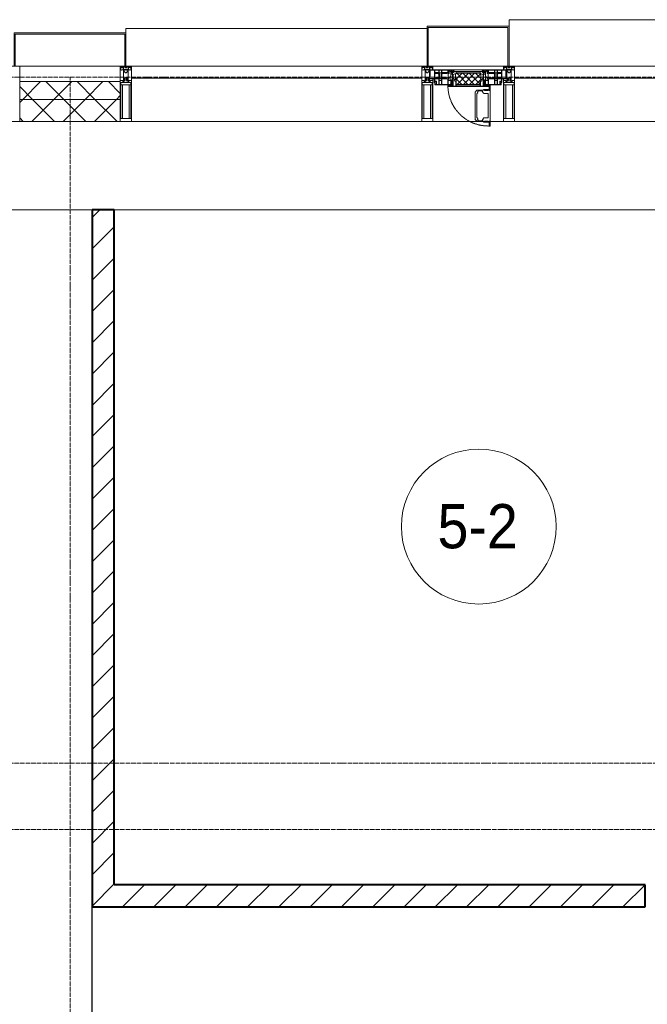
# Model space of a CAD drawing. Header units: millimetres. Extents: x 5617 to 109543, y 7718 to 202726.
# Tile 29 of 84: x 32986 to 35824, y 28910 to 33360. Entities that reach past the tile are written whole.
import ezdxf

# ---------------------------------------------------------------- set-up
doc = ezdxf.new("R2010")
doc.units = ezdxf.units.MM
for name, pattern in [('-D1-02х01', [3, 2, -1]), ('ADSK_Линия сетки', [25, 20, -2.5, 0, -2.5]), ('Линия сетки', [25, 20, -2.5, 0, -2.5])]:
    doc.linetypes.add(name, pattern=pattern)
for name, color, linetype, lineweight in [('Импосты витража', 7, 'Continuous', 18), ('Колонны', 7, 'Continuous', 18), ('Марки помещений', 7, 'Continuous', 20), ('Окна', 7, 'Continuous', 18), ('Оси', 7, 'Continuous', 9), ('Панели витража', 7, 'Continuous', 18), ('Перекрытия', 7, 'Continuous', 18), ('Стены', 7, 'Continuous', 18), ('Стены разрез', 7, 'Continuous', 40), ('Стены штриховка', 7, 'Continuous', 40), ('Элементы узлов', 7, 'Continuous', 18)]:
    doc.layers.add(name, color=color, linetype=linetype, lineweight=lineweight)
doc.styles.add('Arial_3', font='arial.ttf', dxfattribs={"width": 0.9, "height": 200})
pattern_1 = [(45, (0, 0), (-70.71068, 70.71068), [])]
pattern_2 = [(45, (0, 0), (-70.71068, 70.71068), []), (135, (0, 0), (-70.71068, -70.71068), [])]

# ---------------------------------------------------------------- blocks, each defined once
blk = doc.blocks.new('135_SLK_K4_AR_rvt-1-МКСС_К4_L16_54_900_')
at = {"layer": 'Стены разрез', "lineweight": 9, "true_color": 0xaaaaaa}
h = blk.add_hatch(dxfattribs=at)
h.set_pattern_fill('FP_3', color=253, style=0, pattern_type=2)
h.set_pattern_definition(pattern_1)
h.paths.add_polyline_path([(104550, 29350), (104550, 32500), (104450, 32500), (104450, 29350)])
h = blk.add_hatch(dxfattribs=at)
h.set_pattern_fill('FP_3', color=253, style=0, pattern_type=2)
h.set_pattern_definition(pattern_1)
h.paths.add_polyline_path([(111350, 29350), (111350, 29450), (109050, 29450), (109050, 29350), (110717.9, 29350)])
h.paths.add_polyline_path([(107850, 29350), (108150, 29350), (108150, 29450), (107850, 29450)])
h.paths.add_polyline_path([(106950, 29350), (106950, 29450), (104550, 29450), (104550, 29350), (105900.9, 29350)])
at = {"layer": 'Перекрытия', "color": 253, "true_color": 0xaaaaaa}
for p, q in [((104450, 32500), (100749.8, 32500)), ((107950, 32500), (104550, 32500))]:
    blk.add_line(p, q, dxfattribs=at)
at = {"layer": 'Стены', "color": 253, "true_color": 0xaaaaaa}
for p, q in [((104449.2, 28300.4), (104449.2, 29650)), ((104450, 29650), (104449.2, 29650)), ((104450, 29350), (104450, 28350))]:
    blk.add_line(p, q, dxfattribs=at)
at = {"layer": 'Стены разрез', "color": 253, "true_color": 0xaaaaaa}
for p, q in [((104550, 32500), (104450, 32500)), ((104450, 32500), (104450, 29350)), ((104550, 29450), (104550, 32500)), ((106950, 29450), (104550, 29450)), ((106950, 29350), (106950, 29450)), ((104450, 29350), (104550, 29350)), ((104550, 29350), (106950, 29350))]:
    blk.add_line(p, q, dxfattribs=at)
blk = doc.blocks.new('System Panel - A_PAN_Glass-7513417-МКСС_К4_L16_54_900_')
at = {"layer": 'Панели витража', "color": 253, "lineweight": 5, "true_color": 0xaaaaaa}
for p, q in [((656.25, 0), (-656.25, 0)), ((-656.25, 0), (-656.25, -55)), ((656.25, -55), (656.25, 0)), ((-656.25, -55), (656.25, -55))]:
    blk.add_line(p, q, dxfattribs=at)
blk = doc.blocks.new('A_PAN_Створка - 383мм-7512614-МКСС_К4_L16_54_900_')
at = {"layer": 'Панели витража', "lineweight": 5}
h = blk.add_hatch(dxfattribs=at)
h.set_pattern_fill('FP_9', color=256, style=0, pattern_type=2)
h.set_pattern_definition([(45, (-106150, -33150), (-14.1421356, 14.1421356), []), (135, (-106150, -33150), (-14.1421356, -14.1421356), [])])
h.paths.add_polyline_path([(53.6, -82.7), (54.6, -81.8), (54.6, -63.4), (57.2, -60.8), (57.2, -36.4), (54.9, -34.1), (54.5, -31.8), (-54.5, -31.8), (-54.9, -34.1), (-57.2, -36.4), (-57.2, -60.8), (-54.6, -63.4), (-53.6, -82.7), (52, -82.7)])
at = {"layer": 'Окна', "lineweight": 5}
for p, q in [((-67.9, -17), (-171, -17)), ((-171, -17), (-171, -57)), ((-78, -84), (-78, -23.5)), ((-78, -23.5), (-67.9, -23.5)), ((-61.4, -23.5), (-70, -32.1)), ((-70, -32.1), (-70, -62.5)), ((67.9, -17), (-67.9, -17)), ((-61.4, -23.5), (-67.9, -17)), ((-67.9, -17), (-67.9, -23.5)), ((-67.9, -17), (67.9, -17)), ((-67.9, -23.5), (-64.6, -26.8)), ((-64.6, -26.8), (-61.4, -23.5)), ((61.4, -23.5), (-61.4, -23.5)), ((67.9, -17), (61.4, -23.5)), ((70, -32.1), (61.4, -23.5)), ((61.4, -23.5), (64.6, -26.8)), ((64.6, -26.8), (67.9, -23.5)), ((67.9, -23.5), (67.9, -17)), ((171, -17), (67.9, -17)), ((67.9, -23.5), (78, -23.5)), ((70, -62.5), (70, -32.1)), ((78, -23.5), (78, -84)), ((171, -57), (171, -17)), ((-171, -57), (-156, -57)), ((-153, -60), (-153, -73.5)), ((-153, -73.5), (-150, -73.5)), ((-150, -73.5), (-150, -84)), ((-150, -84), (-78, -84)), ((-73.9, -87.5), (-91.5, -87.5)), ((-91.5, -87.5), (-91.5, -92)), ((-78, -84), (-73.9, -84)), ((-70, -62.5), (-73.9, -62.5)), ((-73.9, -62.5), (-73.9, -87.5)), ((73.9, -62.5), (70, -62.5)), ((73.9, -87.5), (73.9, -62.5)), ((73.9, -84), (78, -84)), ((91.5, -87.5), (73.9, -87.5)), ((78, -84), (150, -84)), ((91.5, -92), (91.5, -87.5)), ((95.1, -87.5), (95.1, -105.1)), ((99.6, -87.5), (95.1, -87.5)), ((99.6, -270.5), (99.6, -87.5)), ((150, -84), (150, -73.5)), ((150, -73.5), (153, -73.5)), ((153, -73.5), (153, -60)), ((156, -57), (171, -57)), ((-91.5, -92), (91.5, -92)), ((39.7, -109), (31.1, -117.6)), ((31.1, -117.6), (31.1, -240.4)), ((41.4, -123.8), (39.1, -124.2)), ((39.1, -179), (39.1, -124.2)), ((70.1, -109), (39.7, -109)), ((41.4, -123.8), (43.5, -121.7)), ((45, -113.3), (42.3, -118.2)), ((42.3, -118.2), (43.5, -121.7)), ((45.9, -111.2), (45, -113.3)), ((63.3, -111.2), (45.9, -111.2)), ((64.1, -113), (63.3, -111.2)), ((64.1, -113), (66.7, -117)), ((66.7, -117), (68.6, -118.3)), ((68.6, -118.3), (68.6, -121.6)), ((68.6, -121.6), (71.1, -124.1)), ((70.1, -105.1), (70.1, -109)), ((95.1, -105.1), (70.1, -105.1)), ((71.1, -124.1), (89.5, -124.1)), ((74.1, -109.6), (74.1, -105.1)), ((89.1, -109.6), (74.1, -109.6)), ((89.1, -105.1), (89.1, -109.6)), ((89.5, -124.1), (90.6, -125.2)), ((90.6, -125.2), (90.6, -232.8)), ((93.1, -109.6), (93.1, -105.1)), ((97.9, -109.6), (93.1, -109.6)), ((97.9, -95.6), (95.1, -95.6)), ((97.9, -95.6), (97.9, -109.6)), ((39.1, -179), (39.1, -233.8)), ((39.7, -249), (31.1, -240.4)), ((41.4, -234.2), (39.1, -233.8)), ((70.1, -249), (39.7, -249)), ((41.4, -234.2), (43.5, -236.3)), ((42.3, -239.8), (43.5, -236.3)), ((45, -244.7), (42.3, -239.8)), ((45.9, -246.8), (45, -244.7)), ((63.3, -246.8), (45.9, -246.8)), ((64.1, -245), (63.3, -246.8)), ((64.1, -245), (66.7, -241)), ((66.7, -241), (68.6, -239.7)), ((68.6, -236.4), (71.1, -233.9)), ((68.6, -239.7), (68.6, -236.4)), ((70.1, -252.9), (70.1, -249)), ((95.1, -252.9), (70.1, -252.9)), ((71.1, -233.9), (89.5, -233.9)), ((74.1, -248.4), (74.1, -252.9)), ((89.1, -248.4), (74.1, -248.4)), ((89.1, -252.9), (89.1, -248.4)), ((89.5, -233.9), (90.6, -232.8)), ((93.1, -248.4), (93.1, -252.9)), ((97.9, -248.4), (93.1, -248.4)), ((95.1, -270.5), (95.1, -252.9)), ((97.9, -262.4), (95.1, -262.4)), ((97.9, -262.4), (97.9, -248.4)), ((99.6, -270.5), (95.1, -270.5))]:
    blk.add_line(p, q, dxfattribs=at)
at = {"layer": 'Окна', "color": 253, "lineweight": 5, "true_color": 0xaaaaaa}
for p, q in [((-171, -18.5), (-153.5, -18.5)), ((-153.5, -18.5), (-152, -20)), ((-152, -20), (-152, -73.5)), ((-150.5, -17), (-150.5, -29.4)), ((-132.4, -18.6), (-150.5, -18.6)), ((-150.5, -29.4), (-132.4, -29.4)), ((-150.5, -33.6), (-150.5, -68)), ((-136.3, -33.6), (-150.5, -33.6)), ((-137.2, -31), (-135.8, -35)), ((-132.5, -31), (-137.2, -31)), ((-132.1, -36.8), (-135.8, -35)), ((-132.5, -31.9), (-133.4, -33.7)), ((-133.4, -33.7), (-130.1, -35.3)), ((-132.5, -31.9), (-132.5, -31)), ((-132.4, -29.4), (-132.4, -18.6)), ((-132.1, -49), (-132.1, -36.8)), ((-131, -18.2), (-131, -29.5)), ((-120.8, -18.2), (-131, -18.2)), ((-131, -29.5), (-120.8, -29.5)), ((-131, -30.9), (-131, -33)), ((-120.8, -30.9), (-131, -30.9)), ((-129.4, -34.6), (-131, -33)), ((-130.1, -35.3), (-129.4, -34.6)), ((-130.1, -35.3), (-130.1, -50.4)), ((-122.4, -34.6), (-120.8, -33)), ((-121.7, -35.3), (-122.4, -34.6)), ((-118.4, -33.7), (-121.7, -35.3)), ((-121.7, -35.3), (-121.7, -50.4)), ((-120.8, -18.2), (-120.8, -29.5)), ((-120.8, -30.9), (-120.8, -33)), ((-119.7, -36.8), (-115.9, -35)), ((-119.7, -49), (-119.7, -36.8)), ((-119.3, -18.6), (-92.5, -18.6)), ((-119.3, -29.4), (-119.3, -18.6)), ((-92.5, -29.4), (-119.3, -29.4)), ((-119.3, -31), (-114.6, -31)), ((-119.3, -31.9), (-119.3, -31)), ((-119.3, -31.9), (-118.4, -33.7)), ((-114.6, -31), (-115.9, -35)), ((-94.1, -33.5), (-115.4, -33.5)), ((-89.9, -35.1), (-94.1, -33.5)), ((-92.5, -18.6), (-92.5, -29.4)), ((-90.8, -18.5), (-90.8, -29.4)), ((-87.3, -18.5), (-90.8, -18.5)), ((-90.8, -29.4), (-85.9, -29.4)), ((-89.9, -32.5), (-89.9, -35.1)), ((-85.9, -32.5), (-89.9, -32.5)), ((-89.9, -35.1), (-89.9, -50.9)), ((-87.3, -20.4), (-87.3, -18.5)), ((-87.3, -20.4), (-87.3, -21.9)), ((-84.8, -20.4), (-87.3, -20.4)), ((-87.3, -21.9), (-85.9, -21.9)), ((-85.9, -18.2), (-85.9, -20.4)), ((-75.9, -18.2), (-85.9, -18.2)), ((-85.9, -21.9), (-85.9, -29.4)), ((-85.9, -29.4), (-85.9, -32.5)), ((-83.4, -20.4), (-84.8, -20.4)), ((-70, -33.8), (-83.4, -20.4)), ((-78, -36.8), (-70, -36.8)), ((-78, -45.6), (-78, -36.8)), ((-75.9, -21.5), (-75.9, -18.2)), ((-75.9, -21.5), (-75.9, -23.5)), ((-74.9, -21.5), (-75.9, -21.5)), ((-75.9, -23.5), (-73, -23.5)), ((-74.9, -17.9), (-74.9, -21.5)), ((-68.9, -17.9), (-74.9, -17.9)), ((-67.2, -29.3), (-73, -23.5)), ((-70, -36.8), (-70, -33.8)), ((-68.9, -21.5), (-68.9, -17.9)), ((-67.9, -21.5), (-68.9, -21.5)), ((-67.9, -21.5), (-67.9, -23.5)), ((-67.9, -23.5), (-64.6, -26.8)), ((-64.6, -26.8), (-67.2, -29.3)), ((67.9, -23.5), (64.6, -26.8)), ((64.6, -26.8), (67.2, -29.3)), ((67.2, -29.3), (73, -23.5)), ((67.9, -21.5), (67.9, -23.5)), ((67.9, -21.5), (68.9, -21.5)), ((68.9, -17.9), (74.9, -17.9)), ((68.9, -21.5), (68.9, -17.9)), ((70, -33.8), (83.4, -20.4)), ((70, -36.8), (70, -33.8)), ((78, -36.8), (70, -36.8)), ((75.9, -23.5), (73, -23.5)), ((74.9, -17.9), (74.9, -21.5)), ((74.9, -21.5), (75.9, -21.5)), ((75.9, -18.2), (85.9, -18.2)), ((75.9, -21.5), (75.9, -18.2)), ((75.9, -21.5), (75.9, -23.5)), ((78, -45.6), (78, -36.8)), ((83.4, -20.4), (84.8, -20.4)), ((84.8, -20.4), (87.3, -20.4)), ((85.9, -18.2), (85.9, -20.4)), ((85.9, -21.9), (85.9, -29.4)), ((87.3, -21.9), (85.9, -21.9)), ((85.9, -29.4), (85.9, -32.5)), ((90.8, -29.4), (85.9, -29.4)), ((85.9, -32.5), (89.9, -32.5)), ((87.3, -18.5), (90.8, -18.5)), ((87.3, -20.4), (87.3, -18.5)), ((87.3, -20.4), (87.3, -21.9)), ((89.9, -32.5), (89.9, -35.1)), ((89.9, -35.1), (94.1, -33.5)), ((89.9, -35.1), (89.9, -50.9)), ((90.8, -18.5), (90.8, -29.4)), ((92.5, -18.6), (92.5, -29.4)), ((119.3, -18.6), (92.5, -18.6)), ((92.5, -29.4), (119.3, -29.4)), ((94.1, -33.5), (115.4, -33.5)), ((114.6, -31), (115.9, -35)), ((119.3, -31), (114.6, -31)), ((119.7, -36.8), (115.9, -35)), ((119.3, -31.9), (118.4, -33.7)), ((118.4, -33.7), (121.7, -35.3)), ((119.3, -29.4), (119.3, -18.6)), ((119.3, -31.9), (119.3, -31)), ((119.7, -49), (119.7, -36.8)), ((120.8, -18.2), (120.8, -29.5)), ((120.8, -18.2), (131, -18.2)), ((131, -29.5), (120.8, -29.5)), ((120.8, -30.9), (120.8, -33)), ((120.8, -30.9), (131, -30.9)), ((122.4, -34.6), (120.8, -33)), ((121.7, -35.3), (122.4, -34.6)), ((121.7, -35.3), (121.7, -50.4)), ((129.4, -34.6), (131, -33)), ((130.1, -35.3), (129.4, -34.6)), ((133.4, -33.7), (130.1, -35.3)), ((130.1, -35.3), (130.1, -50.4)), ((131, -18.2), (131, -29.5)), ((131, -30.9), (131, -33)), ((132.1, -36.8), (135.8, -35)), ((132.1, -49), (132.1, -36.8)), ((132.4, -18.6), (150.5, -18.6)), ((132.4, -29.4), (132.4, -18.6)), ((150.5, -29.4), (132.4, -29.4)), ((132.5, -31), (137.2, -31)), ((132.5, -31.9), (132.5, -31)), ((132.5, -31.9), (133.4, -33.7)), ((137.2, -31), (135.8, -35)), ((136.3, -33.6), (150.5, -33.6)), ((150.5, -17), (150.5, -29.4)), ((150.5, -33.6), (150.5, -68)), ((153.5, -18.5), (152, -20)), ((152, -20), (152, -73.5)), ((171, -18.5), (153.5, -18.5)), ((-171, -55.5), (-152, -55.5)), ((-136.4, -52.4), (-150.5, -52.4)), ((-150.5, -56.6), (-132.4, -56.6)), ((-150.5, -68), (-143.5, -68)), ((-150.5, -69.5), (-150.5, -73.5)), ((-145, -69.5), (-150.5, -69.5)), ((-148.5, -81), (-148.5, -82.5)), ((-143.5, -81), (-148.5, -81)), ((-148.5, -82.5), (-132.4, -82.5)), ((-145, -69.5), (-145, -79.5)), ((-143.5, -68), (-143.5, -81)), ((-137.2, -54.8), (-135.8, -50.8)), ((-132.5, -54.8), (-137.2, -54.8)), ((-132.1, -49), (-135.8, -50.8)), ((-133.4, -52), (-130.1, -50.4)), ((-132.5, -53.8), (-133.4, -52)), ((-132.5, -53.8), (-132.5, -54.8)), ((-132.4, -56.6), (-132.4, -82.5)), ((-129.4, -51.1), (-131, -52.7)), ((-131, -55.1), (-131, -52.7)), ((-120.8, -55.1), (-131, -55.1)), ((-131, -56.5), (-131, -62.6)), ((-131, -56.5), (-120.8, -56.5)), ((-120.8, -62.6), (-131, -62.6)), ((-131, -64.6), (-120.8, -64.6)), ((-131, -82.5), (-131, -64.6)), ((-131, -82.5), (-120.8, -82.5)), ((-130.1, -50.4), (-129.4, -51.1)), ((-121.7, -50.4), (-122.4, -51.1)), ((-122.4, -51.1), (-120.8, -52.7)), ((-118.4, -52), (-121.7, -50.4)), ((-120.8, -55.1), (-120.8, -52.7)), ((-120.8, -56.5), (-120.8, -62.6)), ((-120.8, -82.5), (-120.8, -64.6)), ((-119.7, -49), (-115.9, -50.8)), ((-119.3, -53.8), (-118.4, -52)), ((-119.3, -53.8), (-119.3, -54.8)), ((-119.3, -54.8), (-114.6, -54.8)), ((-119.3, -56.6), (-119.3, -82.5)), ((-92.5, -56.6), (-119.3, -56.6)), ((-119.3, -82.5), (-92.5, -82.5)), ((-114.6, -54.8), (-115.9, -50.8)), ((-94.1, -52.5), (-115.3, -52.5)), ((-89.9, -50.9), (-94.1, -52.5)), ((-92.5, -56.6), (-92.5, -82.5)), ((-90.8, -56.6), (-85.9, -56.6)), ((-90.8, -62.7), (-90.8, -56.6)), ((-80.4, -62.7), (-90.8, -62.7)), ((-90.8, -64.6), (-90.8, -82.5)), ((-80.1, -64.6), (-90.8, -64.6)), ((-90.8, -82.5), (-79.5, -82.5)), ((-89.9, -52.2), (-89.9, -50.9)), ((-89.9, -52.2), (-88.6, -53.5)), ((-85.9, -53.5), (-88.6, -53.5)), ((-85.9, -53.5), (-78, -45.6)), ((-85.9, -56.6), (-85.9, -53.5)), ((-78, -84), (-85, -84)), ((-85, -84), (-85, -87.5)), ((-85, -87.5), (-78, -87.5)), ((-80.4, -61.1), (-80.4, -62.7)), ((-78, -61.1), (-80.4, -61.1)), ((-80.1, -66.1), (-80.1, -64.6)), ((-78, -66.1), (-80.1, -66.1)), ((-79.5, -80.6), (-78, -80.6)), ((-79.5, -82.5), (-79.5, -80.6)), ((-78, -66.1), (-78, -61.1)), ((-78, -87.5), (-78, -84)), ((85.9, -53.5), (78, -45.6)), ((78, -61.1), (80.4, -61.1)), ((78, -66.1), (78, -61.1)), ((78, -66.1), (80.1, -66.1)), ((79.5, -80.6), (78, -80.6)), ((78, -87.5), (78, -84)), ((78, -84), (85, -84)), ((85, -87.5), (78, -87.5)), ((79.5, -82.5), (79.5, -80.6)), ((90.8, -82.5), (79.5, -82.5)), ((80.1, -64.6), (90.8, -64.6)), ((80.1, -66.1), (80.1, -64.6)), ((80.4, -61.1), (80.4, -62.7)), ((80.4, -62.7), (90.8, -62.7)), ((85, -84), (85, -87.5)), ((85.9, -53.5), (88.6, -53.5)), ((85.9, -56.6), (85.9, -53.5)), ((90.8, -56.6), (85.9, -56.6)), ((89.9, -52.2), (88.6, -53.5)), ((89.9, -50.9), (94.1, -52.5)), ((89.9, -52.2), (89.9, -50.9)), ((90.8, -62.7), (90.8, -56.6)), ((90.8, -64.6), (90.8, -82.5)), ((92.5, -56.6), (119.3, -56.6)), ((92.5, -56.6), (92.5, -82.5)), ((119.3, -82.5), (92.5, -82.5)), ((94.1, -52.5), (115.3, -52.5)), ((114.6, -54.8), (115.9, -50.8)), ((119.3, -54.8), (114.6, -54.8)), ((119.7, -49), (115.9, -50.8)), ((118.4, -52), (121.7, -50.4)), ((119.3, -53.8), (118.4, -52)), ((119.3, -53.8), (119.3, -54.8)), ((119.3, -56.6), (119.3, -82.5)), ((122.4, -51.1), (120.8, -52.7)), ((120.8, -55.1), (120.8, -52.7)), ((120.8, -55.1), (131, -55.1)), ((120.8, -56.5), (120.8, -62.6)), ((131, -56.5), (120.8, -56.5)), ((120.8, -62.6), (131, -62.6)), ((120.8, -82.5), (120.8, -64.6)), ((131, -64.6), (120.8, -64.6)), ((131, -82.5), (120.8, -82.5)), ((121.7, -50.4), (122.4, -51.1)), ((130.1, -50.4), (129.4, -51.1)), ((129.4, -51.1), (131, -52.7)), ((133.4, -52), (130.1, -50.4)), ((131, -55.1), (131, -52.7)), ((131, -56.5), (131, -62.6)), ((131, -82.5), (131, -64.6)), ((132.1, -49), (135.8, -50.8)), ((150.5, -56.6), (132.4, -56.6)), ((132.4, -56.6), (132.4, -82.5)), ((148.5, -82.5), (132.4, -82.5)), ((132.5, -53.8), (133.4, -52)), ((132.5, -53.8), (132.5, -54.8)), ((132.5, -54.8), (137.2, -54.8)), ((137.2, -54.8), (135.8, -50.8)), ((136.4, -52.4), (150.5, -52.4)), ((143.5, -68), (143.5, -81)), ((150.5, -68), (143.5, -68)), ((143.5, -81), (148.5, -81)), ((145, -69.5), (150.5, -69.5)), ((145, -69.5), (145, -79.5)), ((148.5, -81), (148.5, -82.5)), ((150.5, -69.5), (150.5, -73.5)), ((171, -55.5), (152, -55.5))]:
    blk.add_line(p, q, dxfattribs=at)
at = {"layer": 'Окна', "lineweight": 5}
for centre, start, end in [((-156, -60), 0, 90), ((156, -60), 90, 180)]:
    blk.add_arc(centre, 3, start, end, dxfattribs=at)
at = {"layer": 'Окна', "linetype": '-D1-02х01', "lineweight": 5}
blk.add_arc((91.4, -87.5), 183, 181.4091, 271.1445, dxfattribs=at)
at = {"layer": 'Элементы узлов', "color": 253, "lineweight": 5, "true_color": 0xaaaaaa}
for p, q in [((-70, -32.1), (-61.4, -23.5)), ((-70, -62.5), (-70, -32.1)), ((-67.8, -38.3), (-65.7, -37.4)), ((-67.8, -55.7), (-67.8, -38.3)), ((-65.7, -37.4), (-60.8, -34.7)), ((61.4, -23.5), (-61.4, -23.5)), ((-60.8, -34.7), (-57.3, -35.9)), ((-55.2, -33.8), (-57.3, -35.9)), ((-54.9, -34.1), (-57.2, -36.4)), ((-57.2, -36.4), (-57.2, -60.8)), ((-55.2, -33.8), (-54.8, -31.5)), ((-54.9, -25.8), (-53.9, -24.8)), ((-54.9, -29.5), (-54.9, -25.8)), ((-53.9, -30.5), (-54.9, -29.5)), ((-54.5, -31.8), (-54.9, -34.1)), ((0, -31.5), (-54.8, -31.5)), ((54.5, -31.8), (-54.5, -31.8)), ((-53.9, -24.8), (53.9, -24.8)), ((53.9, -30.5), (-53.9, -30.5)), ((0, -31.5), (54.8, -31.5)), ((54.9, -25.8), (53.9, -24.8)), ((53.9, -30.5), (54.9, -29.5)), ((54.9, -34.1), (54.5, -31.8)), ((55.2, -33.8), (54.8, -31.5)), ((54.9, -29.5), (54.9, -25.8)), ((57.2, -36.4), (54.9, -34.1)), ((55.2, -33.8), (57.3, -35.9)), ((57.2, -60.8), (57.2, -36.4)), ((60.8, -34.7), (57.3, -35.9)), ((65.7, -37.4), (60.8, -34.7)), ((70, -32.1), (61.4, -23.5)), ((67.8, -38.3), (65.7, -37.4)), ((67.8, -55.7), (67.8, -38.3)), ((70, -62.5), (70, -32.1)), ((-91.5, -87.5), (-73.9, -87.5)), ((-91.5, -92), (-91.5, -87.5)), ((-83.4, -90.3), (-83.4, -87.5)), ((-73.9, -62.5), (-70, -62.5)), ((-73.9, -87.5), (-73.9, -62.5)), ((-69.4, -66.5), (-73.9, -66.5)), ((-73.9, -81.5), (-69.4, -81.5)), ((-69.4, -85.5), (-73.9, -85.5)), ((-69.4, -81.5), (-69.4, -66.5)), ((-69.4, -90.3), (-69.4, -85.5)), ((-61.7, -62.5), (-67.9, -62.5)), ((-67.9, -62.5), (-67.9, -89.3)), ((-66, -56.5), (-67.8, -55.7)), ((-66, -56.5), (-62, -59.1)), ((-62, -59.1), (-60.7, -61)), ((-61.7, -64.9), (-61.7, -62.5)), ((-60.1, -67.7), (-61.7, -64.9)), ((-60.7, -61), (-57.4, -61)), ((-56.4, -67.7), (-60.1, -67.7)), ((-57.4, -61), (-54.9, -63.5)), ((-57.2, -60.8), (-54.6, -63.4)), ((-56.4, -89.4), (-56.4, -67.7)), ((-54.9, -63.5), (-54.9, -81.9)), ((-54.9, -81.9), (-53.8, -83)), ((-54.9, -85.6), (-53.9, -84.6)), ((-54.9, -89.3), (-54.9, -85.6)), ((-54.6, -63.4), (-54.6, -81.8)), ((-54.6, -81.8), (-53.6, -82.7)), ((-53.9, -84.6), (53.9, -84.6)), ((53.8, -83), (-53.8, -83)), ((-53.6, -82.7), (53.6, -82.7)), ((53.6, -82.7), (54.6, -81.8)), ((54.9, -81.9), (53.8, -83)), ((54.9, -85.6), (53.9, -84.6)), ((54.6, -63.4), (57.2, -60.8)), ((54.6, -81.8), (54.6, -63.4)), ((57.4, -61), (54.9, -63.5)), ((54.9, -63.5), (54.9, -81.9)), ((54.9, -89.3), (54.9, -85.6)), ((56.4, -67.7), (60.1, -67.7)), ((56.4, -89.4), (56.4, -67.7)), ((60.7, -61), (57.4, -61)), ((60.1, -67.7), (61.7, -64.9)), ((62, -59.1), (60.7, -61)), ((61.7, -62.5), (67.9, -62.5)), ((61.7, -64.9), (61.7, -62.5)), ((66, -56.5), (62, -59.1)), ((66, -56.5), (67.8, -55.7)), ((67.9, -62.5), (67.9, -89.3)), ((69.4, -66.5), (73.9, -66.5)), ((69.4, -81.5), (69.4, -66.5)), ((73.9, -81.5), (69.4, -81.5)), ((69.4, -85.5), (73.9, -85.5)), ((69.4, -90.3), (69.4, -85.5)), ((73.9, -62.5), (70, -62.5)), ((73.9, -87.5), (73.9, -62.5)), ((91.5, -87.5), (73.9, -87.5)), ((83.4, -90.3), (83.4, -87.5)), ((91.5, -92), (91.5, -87.5)), ((-91.5, -92), (91.5, -92)), ((-83.4, -90.3), (-69.4, -90.3)), ((-67.9, -89.3), (-66.9, -90.3)), ((-66.9, -90.3), (-57.4, -90.3)), ((-57.4, -90.3), (-56.4, -89.4)), ((-53.9, -90.3), (-54.9, -89.3)), ((53.9, -90.3), (-53.9, -90.3)), ((53.9, -90.3), (54.9, -89.3)), ((57.4, -90.3), (56.4, -89.4)), ((66.9, -90.3), (57.4, -90.3)), ((67.9, -89.3), (66.9, -90.3)), ((83.4, -90.3), (69.4, -90.3))]:
    blk.add_line(p, q, dxfattribs=at)
blk = doc.blocks.new('Rectangular Mullion - R_StandardFrame_50Wx250H-5816490-МКСС_К4_L16_54_900_')
at = {"layer": 'Импосты витража', "color": 253, "lineweight": 5, "true_color": 0xaaaaaa}
blk.add_line((134740, 32900), (133427.5, 32900), dxfattribs=at)
blk = doc.blocks.new('Rectangular Mullion - R_StandardFrame_50Wx250H-5816488-МКСС_К4_L16_54_900_')
at = {"layer": 'Импосты витража', "color": 253, "lineweight": 5, "true_color": 0xaaaaaa}
for p, q in [((106220.1, 32900), (105990, 32900)), ((106310, 32900), (106249.6, 32900))]:
    blk.add_line(p, q, dxfattribs=at)
blk = doc.blocks.new('Rectangular Mullion - R_StandardFrame_50Wx250H-V62-МКСС_К4_L16_54_900_')
at = {"layer": 'Импосты витража', "color": 253, "lineweight": 5, "true_color": 0xaaaaaa}
for p, q in [((-25, 0), (-25, 250)), ((-25, 250), (25, 250)), ((25, 250), (25, 0)), ((0, 0), (-25, 0)), ((25, 0), (5, 0))]:
    blk.add_line(p, q, dxfattribs=at)
blk = doc.blocks.new('Rectangular Mullion - 50Wx250H-2623690-МКСС_К4_L16_54_900_')
at = {"layer": 'Элементы узлов', "color": 253, "lineweight": 5, "true_color": 0xaaaaaa}
for p, q in [((-25, 65.2), (-25, 250)), ((-25, 250), (0, 250)), ((-23, 237.3), (0, 237.3)), ((-23, 237.3), (-23, 73.6)), ((-14.9, 84), (-14.9, 237.3)), ((25, 250), (0, 250)), ((23, 237.3), (0, 237.3)), ((14.9, 84), (14.9, 237.3)), ((23, 237.3), (23, 73.6)), ((25, 65.2), (25, 250)), ((-14, 65.2), (-25, 65.2)), ((0, 84), (-23, 84)), ((-0.5, 73.6), (-23, 73.6)), ((-14, 71.3), (-14, 65.2)), ((-10, 71.3), (-14, 71.3)), ((-10, 53), (-10, 71.3)), ((-8.7, 53), (-10, 53)), ((-10, 53), (-10, 17)), ((-8.7, 53), (-7, 54.7)), ((-7, 65.2), (-5.9, 67.3)), ((-7, 65.2), (-7, 54.7)), ((-4.1, 67.3), (-5.9, 67.3)), ((-4.1, 67.3), (-2.9, 65.1)), ((-2.9, 65.1), (-2.9, 54.6)), ((-1.3, 53), (-2.9, 54.6)), ((0, 53), (-1.3, 53)), ((0, 84), (23, 84)), ((0, 53), (1.3, 53)), ((0.5, 73.6), (23, 73.6)), ((1.3, 53), (2.9, 54.6)), ((4.1, 67.3), (2.9, 65.1)), ((2.9, 65.1), (2.9, 54.6)), ((4.1, 67.3), (5.9, 67.3)), ((7, 65.2), (5.9, 67.3)), ((7, 65.2), (7, 54.7)), ((8.7, 53), (7, 54.7)), ((8.7, 53), (10, 53)), ((10, 71.3), (14, 71.3)), ((10, 53), (10, 71.3)), ((10, 53), (10, 17)), ((14, 71.3), (14, 65.2)), ((14, 65.2), (25, 65.2)), ((-23.8, 14.6), (-25, 14.2)), ((-25, 0), (-25, 14.2)), ((-22.3, 17), (-23.8, 17)), ((-23.8, 17), (-23.8, 14.6)), ((-22.5, 10.6), (-23.8, 14.6)), ((-22.5, 10.6), (-23.7, 9.9)), ((-23.7, 1.3), (-23.7, 9.9)), ((-23.7, 1.3), (-11.8, 1.3)), ((-23.2, 10.2), (-22.5, 8)), ((-22.5, 8), (-22.5, 4.5)), ((-21.3, 4.5), (-22.5, 4.5)), ((-22.3, 17), (-22.3, 16)), ((-22.3, 16), (-21.3, 16)), ((-19, 17.6), (-21.3, 16)), ((-21.3, 4.5), (-21.3, 6.5)), ((-21.3, 6.5), (-14.2, 6.5)), ((-18.4, 16.6), (-19, 17.6)), ((-7.4, 16.6), (-18.4, 16.6)), ((-14.2, 6.5), (-14.2, 4.5)), ((-13.2, 4.5), (-14.2, 4.5)), ((-13.2, 4.5), (-12.2, 7.2)), ((-12.7, 7.6), (-11.3, 11.4)), ((-12.7, 7.6), (-11.8, 6.9)), ((-12.2, 9), (-12.2, 14.8)), ((-12.2, 14.8), (0, 14.8)), ((-11.8, 1.3), (-11.8, 6.9)), ((-10.5, 11.2), (-11.3, 11.4)), ((-10.5, 1.5), (-10.5, 11.2)), ((-4.8, 1.5), (-10.5, 1.5)), ((-10, 17), (-7.5, 17)), ((-8.5, 23), (-1.5, 30)), ((-8.5, 18.5), (-8.5, 23)), ((-7.5, 18.5), (-8.5, 18.5)), ((-7.5, 17), (-7.5, 18.5)), ((-7.4, 18), (-7.4, 16.6)), ((-2.6, 18), (-7.4, 18)), ((0, 8), (-4.8, 8)), ((-4.8, 1.5), (-4.8, 8)), ((-2.6, 18), (-2.6, 16.8)), ((-2.6, 16.8), (0, 16.8)), ((-1.5, 30), (0, 30)), ((1.5, 30), (0, 30)), ((2.6, 16.8), (0, 16.8)), ((0, 14.8), (0, 16.8)), ((0, 14.8), (0, 16.8)), ((12.2, 14.8), (0, 14.8)), ((0, 0), (0, 8)), ((0, 8), (4.8, 8)), ((0, 0), (0, 8)), ((8.5, 23), (1.5, 30)), ((2.6, 18), (2.6, 16.8)), ((2.6, 18), (7.4, 18)), ((4.8, 1.5), (4.8, 8)), ((4.8, 1.5), (10.5, 1.5)), ((7.4, 18), (7.4, 16.6)), ((7.4, 16.6), (18.4, 16.6)), ((7.5, 18.5), (8.5, 18.5)), ((7.5, 17), (7.5, 18.5)), ((10, 17), (7.5, 17)), ((8.5, 18.5), (8.5, 23)), ((10.5, 11.2), (11.3, 11.4)), ((10.5, 1.5), (10.5, 11.2)), ((12.7, 7.6), (11.3, 11.4)), ((12.7, 7.6), (11.8, 6.9)), ((11.8, 1.3), (11.8, 6.9)), ((23.7, 1.3), (11.8, 1.3)), ((12.2, 9), (12.2, 14.8)), ((13.2, 4.5), (12.2, 7.2)), ((13.2, 4.5), (14.2, 4.5)), ((21.3, 6.5), (14.2, 6.5)), ((14.2, 6.5), (14.2, 4.5)), ((18.4, 16.6), (19, 17.6)), ((19, 17.6), (21.3, 16)), ((22.3, 16), (21.3, 16)), ((21.3, 4.5), (21.3, 6.5)), ((21.3, 4.5), (22.5, 4.5)), ((22.3, 17), (22.3, 16)), ((22.3, 17), (23.8, 17)), ((22.5, 10.6), (23.8, 14.6)), ((22.5, 10.6), (23.7, 9.9)), ((23.2, 10.2), (22.5, 8)), ((22.5, 8), (22.5, 4.5)), ((23.7, 1.3), (23.7, 9.9)), ((23.8, 17), (23.8, 14.6)), ((23.8, 14.6), (25, 14.2)), ((25, 0), (25, 14.2)), ((-25, 0), (0, 0)), ((25, 0), (0, 0))]:
    blk.add_line(p, q, dxfattribs=at)
for centre, start, end in [((-0.5, 73.1), 360, 90), ((0.5, 73.1), 90, 180)]:
    blk.add_arc(centre, 0.5, start, end, dxfattribs=at)
blk = doc.blocks.new('Rectangular Mullion - R_StandardFrame_50Wx250H-V67-МКСС_К4_L16_54_900_')
at = {"layer": 'Импосты витража', "color": 253, "lineweight": 5, "true_color": 0xaaaaaa}
for p, q in [((-25, 0), (-25, 250)), ((-25, 250), (25, 250)), ((25, 250), (25, 57)), ((0, 0), (-25, 0)), ((25, 0), (5, 0)), ((25, 17), (25, 0))]:
    blk.add_line(p, q, dxfattribs=at)
blk = doc.blocks.new('Rectangular Mullion - R_StandardFrame_50Wx250H-V68-МКСС_К4_L16_54_900_')
at = {"layer": 'Импосты витража', "color": 253, "lineweight": 5, "true_color": 0xaaaaaa}
for p, q in [((-25, 57), (-25, 250)), ((-25, 250), (25, 250)), ((25, 250), (25, 0)), ((-25, 0), (-25, 17)), ((-5, 0), (-25, 0)), ((25, 0), (0, 0))]:
    blk.add_line(p, q, dxfattribs=at)
blk = doc.blocks.new('Rectangular Mullion - R_StandardFrame_50Wx250H-5937779-МКСС_К4_L16_54_900_')
at = {"layer": 'Импосты витража', "color": 253, "lineweight": 5, "true_color": 0xaaaaaa}
blk.add_line((105940, 32900), (104627.5, 32900), dxfattribs=at)
blk = doc.blocks.new('Rectangular Mullion - R_StandardFrame_50Wx250H-7516606-МКСС_К4_L16_54_900_')
at = {"layer": 'Импосты витража', "color": 253, "lineweight": 5, "true_color": 0xaaaaaa}
for p, q in [((-25, 0), (-25, 250)), ((-25, 250), (25, 250)), ((25, 250), (25, 0)), ((-5, 0), (-25, 0)), ((25, 0), (0, 0))]:
    blk.add_line(p, q, dxfattribs=at)
blk = doc.blocks.new('A_SLK_PAN_Type1 - Прямой тип панели-6538282-МКСС_К4_L16_54_900_')
at = {"layer": 'Колонны', "lineweight": 5}
for p, q in [((-247.5, 0), (-252.5, 0)), ((-252.5, 0), (-252.5, -150)), ((-247.5, -145), (-247.5, 0)), ((227.5, 0), (-227.5, 0)), ((247.5, 0), (247.5, -145)), ((252.5, 0), (247.5, 0)), ((252.5, -150), (252.5, 0)), ((-252.5, -150), (252.5, -150)), ((247.5, -145), (-247.5, -145))]:
    blk.add_line(p, q, dxfattribs=at)
blk = doc.blocks.new('A_SLK_PAN_Type1 - Прямой тип панели Ф-1_1-7502446-МКСС_К4_L16_54_900_')
at = {"layer": 'Колонны', "lineweight": 5}
for p, q in [((-180, 0), (-185, 0)), ((-185, 0), (-185, -180)), ((-180, -175), (-180, 0)), ((160, 0), (-160, 0)), ((180, 0), (180, -175)), ((185, 0), (180, 0)), ((185, -180), (185, 0)), ((180, -175), (-180, -175)), ((-185, -180), (185, -180))]:
    blk.add_line(p, q, dxfattribs=at)
blk = doc.blocks.new('A_OGR_PAN_Отлив - A_OGR_PAN_Отлив-6265659-МКСС_К4_L16_54_900_')
at = {"layer": 'Колонны', "color": 253, "lineweight": 5, "true_color": 0xaaaaaa}
for p in [(681.25, 210), (-681.25, 180)]:
    blk.add_line(p, (-681.25, 210), dxfattribs=at)
blk = doc.blocks.new('A_OGR_PAN_Отлив - A_OGR_PAN_Отлив-6265669-МКСС_К4_L16_54_900_')
at = {"layer": 'Колонны', "color": 253, "lineweight": 5, "true_color": 0xaaaaaa}
for p in [(681.25, 170), (-681.25, 150)]:
    blk.add_line(p, (-681.25, 170), dxfattribs=at)
blk = doc.blocks.new('135_SLK_K4_AR_FCD_rvt-1-МКСС_К4_L16_54_900_')
at = {"layer": 'Стены разрез', "lineweight": 5, "true_color": 0xaaaaaa}
h = blk.add_hatch(dxfattribs=at)
h.set_pattern_fill('FP_4', color=253, style=0, pattern_type=2)
h.set_pattern_definition(pattern_2)
h.paths.add_polyline_path([(104577.5, 33000), (104577.5, 33080), (104122.5, 33080), (104122.5, 33000)])
h = blk.add_hatch(dxfattribs=at)
h.set_pattern_fill('FP_4', color=253, style=0, pattern_type=2)
h.set_pattern_definition(pattern_2)
h.paths.add_polyline_path([(104577.5, 32900), (104577.5, 33000), (104122.5, 33000), (104122.5, 32900)])
at = {"layer": 'Стены разрез', "color": 253, "lineweight": 9, "true_color": 0xaaaaaa}
for p, q in [((104577.5, 33080), (104122.5, 33080)), ((104122.5, 33080), (104122.5, 32900)), ((104577.5, 32900), (104577.5, 33080)), ((104122.5, 32900), (104577.5, 32900))]:
    blk.add_line(p, q, dxfattribs=at)
at = {"layer": 'Стены штриховка', "color": 253, "lineweight": 9, "true_color": 0xaaaaaa}
blk.add_line((104577.5, 33000), (104122.5, 33000), dxfattribs=at)
at = {"layer": 'Импосты витража', "color": 253, "lineweight": 5, "true_color": 0xaaaaaa, "extrusion": (0, 0, -1), "rotation": 180}
for name, p in [('Rectangular Mullion - R_StandardFrame_50Wx250H-V62-МКСС_К4_L16_54_900_', (-104097.5, 33150)), ('Rectangular Mullion - 50Wx250H-2623690-МКСС_К4_L16_54_900_', (-104602.5, 33150)), ('Rectangular Mullion - R_StandardFrame_50Wx250H-7516606-МКСС_К4_L16_54_900_', (-104602.5, 33150)), ('Rectangular Mullion - 50Wx250H-2623690-МКСС_К4_L16_54_900_', (-105965, 33150)), ('Rectangular Mullion - R_StandardFrame_50Wx250H-V67-МКСС_К4_L16_54_900_', (-105965, 33150)), ('Rectangular Mullion - 50Wx250H-2623690-МКСС_К4_L16_54_900_', (-106335, 33150)), ('Rectangular Mullion - R_StandardFrame_50Wx250H-V68-МКСС_К4_L16_54_900_', (-106335, 33150))]:
    blk.add_blockref(name, p, dxfattribs=at)
at = {"layer": 'Импосты витража', "color": 253, "lineweight": 5, "true_color": 0xaaaaaa}
for name, p in [('Rectangular Mullion - R_StandardFrame_50Wx250H-5937779-МКСС_К4_L16_54_900_', (0, 0)), ('Rectangular Mullion - R_StandardFrame_50Wx250H-5816488-МКСС_К4_L16_54_900_', (0, 0)), ('Rectangular Mullion - R_StandardFrame_50Wx250H-5816490-МКСС_К4_L16_54_900_', (-27067.5, 0))]:
    blk.add_blockref(name, p, dxfattribs=at)
at = {"layer": 'Колонны', "color": 253, "lineweight": 5, "true_color": 0xaaaaaa}
for name, p in [('A_OGR_PAN_Отлив - A_OGR_PAN_Отлив-6265659-МКСС_К4_L16_54_900_', (107016.3, 33150)), ('A_OGR_PAN_Отлив - A_OGR_PAN_Отлив-6265669-МКСС_К4_L16_54_900_', (105283.8, 33150))]:
    blk.add_blockref(name, p, dxfattribs=at)
at = {"layer": 'Колонны', "color": 253, "lineweight": 5, "true_color": 0xaaaaaa, "rotation": 180}
for name, p in [('A_SLK_PAN_Type1 - Прямой тип панели-6538282-МКСС_К4_L16_54_900_', (104350, 33150)), ('A_SLK_PAN_Type1 - Прямой тип панели Ф-1_1-7502446-МКСС_К4_L16_54_900_', (106150, 33150))]:
    blk.add_blockref(name, p, dxfattribs=at)
at = {"layer": 'Панели витража', "color": 253, "lineweight": 5, "true_color": 0xaaaaaa}
for name, p in [('System Panel - A_PAN_Glass-7513417-МКСС_К4_L16_54_900_', (105283.8, 33150)), ('A_PAN_Створка - 383мм-7512614-МКСС_К4_L16_54_900_', (106150, 33150)), ('System Panel - A_PAN_Glass-7513417-МКСС_К4_L16_54_900_', (107016.3, 33150))]:
    blk.add_blockref(name, p, dxfattribs=at)
blk = doc.blocks.new('050_Марка_Помещение - Номер-620969-МКСС_К4_L16_54_900_')
at = {"layer": 'Марки помещений'}
blk.add_circle((0, 0), 3.5, dxfattribs=at)

msp = doc.modelspace()

# ---------------------------------------------------------------- linework, layer by layer
at = {"layer": 'Оси', "linetype": 'ADSK_Линия сетки'}
for p, q in [((65663.9, 33100), (24981.8, 33100)), ((65663.9, 30000), (26251.8, 30000)), ((65663.9, 29700), (24981.8, 29700))]:
    msp.add_line(p, q, dxfattribs=at)
at = {"layer": 'Оси', "linetype": 'Линия сетки'}
msp.add_line((33213.9, 12025.7), (33213.9, 33100), dxfattribs=at)

# ---------------------------------------------------------------- block references
at = {"lineweight": 5}
for name in ['135_SLK_K4_AR_FCD_rvt-1-МКСС_К4_L16_54_900_', '135_SLK_K4_AR_rvt-1-МКСС_К4_L16_54_900_']:
    msp.add_blockref(name, (-71136.1, 0), dxfattribs=at)
at = {"layer": 'Марки помещений', "xscale": 99.99999999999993, "yscale": 99.99999999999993, "zscale": 99.99999999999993}
msp.add_blockref('050_Марка_Помещение - Номер-620969-МКСС_К4_L16_54_900_', (35061.9, 31069), dxfattribs=at)

# ---------------------------------------------------------------- texts
at = {"layer": 'Марки помещений', "lineweight": 9, "insert": (34875.3, 31170.7), "char_height": 200, "width": 447.342, "attachment_point": 1, "style": 'Arial_3'}
msp.add_mtext('5-2', dxfattribs=at)

doc.saveas('drawing.dxf')
